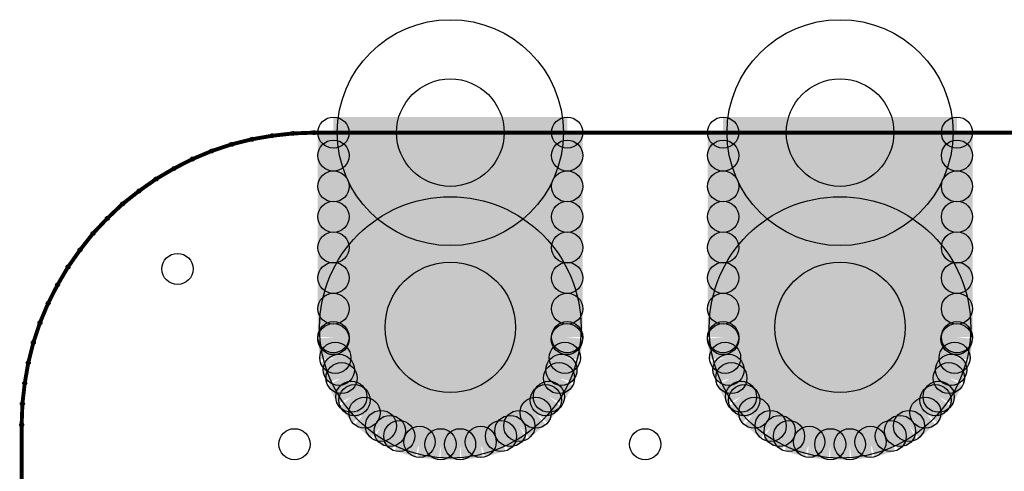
# Model space of a CAD drawing. Extents: x 0 to 23.8, y 0 to 22.7.
# Tile 11 of 14: x 2.8 to 9.2, y 19.8 to 22.7. Entities that reach past the tile are written whole.
import ezdxf

# ---------------------------------------------------------------- set-up
doc = ezdxf.new("R2010")
doc.units = 0
doc.layers.get('0').update_dxf_attribs({"linetype": 'CONTINUOUS'})
for name, color, linetype in [('XIAOESP32C3_GBO', 7, 'CONTINUOUS'), ('XIAOESP32C3_GBS', 6, 'CONTINUOUS'), ('XIAOESP32C3_TXT', 14, 'CONTINUOUS')]:
    doc.layers.add(name, color=color, linetype=linetype)

# ---------------------------------------------------------------- blocks, each defined once
blk = doc.blocks.new('ROUND_1')
blk.add_circle((0, 0), 0.0127)
blk = doc.blocks.new('ROUND_22')
blk.add_circle((0, 0), 0.8522)
blk = doc.blocks.new('ROUND_23')
blk.add_circle((0, 0), 0.7366)
blk = doc.blocks.new('ROUND_24')
blk.add_circle((0, 0), 0.1016)
blk = doc.blocks.new('ROUND_69')
blk.add_circle((0, 0), 0.3505)
blk = doc.blocks.new('ROUND_70')
blk.add_circle((0, 0), 0.4254)

msp = doc.modelspace()

# ---------------------------------------------------------------- linework, layer by layer
at = {"layer": 'XIAOESP32C3_GBO', "const_width": 0.0254}
for points in [[(4.33832, 21.95068), (4.20624, 21.91766)], [(4.4704, 21.97354), (4.33832, 21.95068)], [(4.60502, 21.98878), (4.4704, 21.97354)], [(4.74218, 21.99386), (4.60502, 21.98878)], [(21.88718, 21.99386), (4.74218, 21.99386)], [(4.0767, 21.87448), (3.9497, 21.82114)], [(4.20624, 21.91766), (4.0767, 21.87448)], [(3.9497, 21.82114), (3.83032, 21.76018)], [(3.83032, 21.76018), (3.71348, 21.6916)], [(3.71348, 21.6916), (3.60172, 21.61286)], [(3.60172, 21.61286), (3.49504, 21.52904)], [(3.49504, 21.52904), (3.39598, 21.43506)], [(3.39598, 21.43506), (3.302, 21.336)], [(3.302, 21.336), (3.21818, 21.22932)], [(3.21818, 21.22932), (3.13944, 21.11756)], [(3.13944, 21.11756), (3.07086, 21.00072)], [(3.07086, 21.00072), (3.0099, 20.88134)], [(3.0099, 20.88134), (2.95656, 20.75434)], [(2.95656, 20.75434), (2.91338, 20.6248)], [(2.91338, 20.6248), (2.88036, 20.49272)], [(2.88036, 20.49272), (2.8575, 20.36064)], [(2.8575, 20.36064), (2.84226, 20.22602)], [(2.84226, 20.22602), (2.83718, 20.08886)], [(2.83718, 20.08886), (2.83718, 6.11886)]]:
    msp.add_lwpolyline(points, dxfattribs=at)
at = {"layer": 'XIAOESP32C3_GBS'}
for points, const_width in [([(4.86918, 20.66036), (4.86918, 21.99386)], 0.2032), ([(4.86918, 21.99386), (6.39318, 21.99386)], 0.2032), ([(6.39318, 21.99386), (6.39318, 20.66036)], 0.2032), ([(7.40918, 21.99386), (8.93318, 21.99386)], 0.2032), ([(7.40918, 20.66036), (7.40918, 21.99386)], 0.2032), ([(8.93318, 21.99386), (8.93318, 20.66036)], 0.2032), ([(4.33832, 21.95068), (4.20624, 21.91766)], 0.0254), ([(4.4704, 21.97354), (4.33832, 21.95068)], 0.0254), ([(4.60502, 21.98878), (4.4704, 21.97354)], 0.0254), ([(4.74218, 21.99386), (4.60502, 21.98878)], 0.0254), ([(21.88718, 21.99386), (4.74218, 21.99386)], 0.0254), ([(4.0767, 21.87448), (3.9497, 21.82114)], 0.0254), ([(4.20624, 21.91766), (4.0767, 21.87448)], 0.0254), ([(4.86918, 21.844), (6.39318, 21.844)], 0.2032), ([(8.93318, 21.844), (7.40918, 21.844)], 0.2032), ([(3.9497, 21.82114), (3.83032, 21.76018)], 0.0254), ([(3.83032, 21.76018), (3.71348, 21.6916)], 0.0254), ([(3.71348, 21.6916), (3.60172, 21.61286)], 0.0254), ([(6.39318, 21.64334), (4.86918, 21.64334)], 0.2032), ([(7.40918, 21.64334), (8.93318, 21.64334)], 0.2032), ([(3.60172, 21.61286), (3.49504, 21.52904)], 0.0254), ([(3.49504, 21.52904), (3.39598, 21.43506)], 0.0254), ([(4.86918, 21.44522), (6.39318, 21.44522)], 0.2032), ([(8.93318, 21.44522), (7.40918, 21.44522)], 0.2032), ([(3.39598, 21.43506), (3.302, 21.336)], 0.0254), ([(3.302, 21.336), (3.21818, 21.22932)], 0.0254), ([(6.39318, 21.24456), (4.86918, 21.24456)], 0.2032), ([(7.40918, 21.24456), (8.93318, 21.24456)], 0.2032), ([(3.21818, 21.22932), (3.13944, 21.11756)], 0.0254), ([(3.13944, 21.11756), (3.07086, 21.00072)], 0.0254), ([(4.86918, 21.04644), (6.39318, 21.04644)], 0.2032), ([(8.93318, 21.04644), (7.40918, 21.04644)], 0.2032), ([(3.07086, 21.00072), (3.0099, 20.88134)], 0.0254), ([(6.39318, 20.84578), (4.86918, 20.84578)], 0.2032), ([(7.40918, 20.84578), (8.93318, 20.84578)], 0.2032), ([(3.0099, 20.88134), (2.95656, 20.75434)], 0.0254), ([(2.95656, 20.75434), (2.91338, 20.6248)], 0.0254), ([(4.88188, 20.52574), (4.86918, 20.66036)], 0.2032), ([(4.86918, 20.64766), (6.39064, 20.64766)], 0.2032), ([(6.39318, 20.66036), (6.37794, 20.52574)], 0.2032), ([(7.42188, 20.52574), (7.40918, 20.66036)], 0.2032), ([(8.93064, 20.64766), (7.40918, 20.64766)], 0.2032), ([(8.93318, 20.66036), (8.91794, 20.52574)], 0.2032), ([(2.91338, 20.6248), (2.88036, 20.49272)], 0.0254), ([(4.92252, 20.39366), (4.88188, 20.52574)], 0.2032), ([(6.37794, 20.52574), (6.33984, 20.39366)], 0.2032), ([(7.46252, 20.39366), (7.42188, 20.52574)], 0.2032), ([(8.91794, 20.52574), (8.87984, 20.39366)], 0.2032), ([(6.35508, 20.447), (4.90474, 20.447)], 0.2032), ([(7.44474, 20.447), (8.89508, 20.447)], 0.2032), ([(2.88036, 20.49272), (2.8575, 20.36064)], 0.0254), ([(4.98602, 20.27174), (4.92252, 20.39366)], 0.2032), ([(6.33984, 20.39366), (6.2738, 20.27174)], 0.2032), ([(7.52602, 20.27174), (7.46252, 20.39366)], 0.2032), ([(8.87984, 20.39366), (8.8138, 20.27174)], 0.2032), ([(2.8575, 20.36064), (2.84226, 20.22602)], 0.0254), ([(5.07238, 20.1676), (4.98602, 20.27174)], 0.2032), ([(6.25348, 20.24888), (5.00634, 20.24888)], 0.2032), ([(6.2738, 20.27174), (6.18744, 20.1676)], 0.2032), ([(7.61238, 20.1676), (7.52602, 20.27174)], 0.2032), ([(8.79348, 20.24888), (7.54634, 20.24888)], 0.2032), ([(8.8138, 20.27174), (8.72744, 20.1676)], 0.2032), ([(2.84226, 20.22602), (2.83718, 20.08886)], 0.0254), ([(5.17906, 20.08124), (5.07238, 20.1676)], 0.2032), ([(6.18744, 20.1676), (6.08076, 20.08124)], 0.2032), ([(7.71906, 20.08124), (7.61238, 20.1676)], 0.2032), ([(8.72744, 20.1676), (8.62076, 20.08124)], 0.2032), ([(5.29844, 20.0152), (5.17906, 20.08124)], 0.2032), ([(6.08076, 20.08124), (5.96138, 20.0152)], 0.2032), ([(7.83844, 20.0152), (7.71906, 20.08124)], 0.2032), ([(8.62076, 20.08124), (8.50138, 20.0152)], 0.2032), ([(2.83718, 20.08886), (2.83718, 6.11886)], 0.0254), ([(5.23748, 20.04822), (6.02234, 20.04822)], 0.2032), ([(5.43052, 19.9771), (5.29844, 20.0152)], 0.2032), ([(5.96138, 20.0152), (5.8293, 19.9771)], 0.2032), ([(7.77748, 20.04822), (8.56234, 20.04822)], 0.2032), ([(7.97052, 19.9771), (7.83844, 20.0152)], 0.2032), ([(8.50138, 20.0152), (8.3693, 19.9771)], 0.2032), ([(5.56768, 19.96186), (5.43052, 19.9771)], 0.2032), ([(5.69468, 19.96186), (5.56768, 19.96186)], 0.2032), ([(5.8293, 19.9771), (5.69468, 19.96186)], 0.2032), ([(8.10768, 19.96186), (7.97052, 19.9771)], 0.2032), ([(8.23468, 19.96186), (8.10768, 19.96186)], 0.2032), ([(8.3693, 19.9771), (8.23468, 19.96186)], 0.2032)]:
    msp.add_lwpolyline(points, dxfattribs=dict(at, const_width=const_width))

# ---------------------------------------------------------------- block references
at = {"layer": 'XIAOESP32C3_GBO'}
for p in [(4.33832, 21.95068), (4.4704, 21.97354), (4.60502, 21.98878), (4.74218, 21.99386), (4.0767, 21.87448), (4.20624, 21.91766), (3.9497, 21.82114), (3.83032, 21.76018), (3.71348, 21.6916), (3.60172, 21.61286), (3.49504, 21.52904), (3.39598, 21.43506), (3.302, 21.336), (3.21818, 21.22932), (3.13944, 21.11756), (3.07086, 21.00072), (3.0099, 20.88134), (2.95656, 20.75434), (2.91338, 20.6248), (2.88036, 20.49272), (2.8575, 20.36064), (2.84226, 20.22602), (2.83718, 20.08886)]:
    msp.add_blockref('ROUND_1', p, dxfattribs=at)
at = {"layer": 'XIAOESP32C3_GBS'}
for name, p in [('ROUND_23', (5.63118, 21.99386)), ('ROUND_23', (8.17118, 21.99386)), ('ROUND_24', (4.86918, 21.99386)), ('ROUND_24', (6.39318, 21.99386)), ('ROUND_24', (7.40918, 21.99386)), ('ROUND_24', (7.40918, 21.99386)), ('ROUND_24', (8.93318, 21.99386)), ('ROUND_1', (4.33832, 21.95068)), ('ROUND_1', (4.4704, 21.97354)), ('ROUND_1', (4.60502, 21.98878)), ('ROUND_1', (4.74218, 21.99386)), ('ROUND_1', (4.0767, 21.87448)), ('ROUND_1', (4.20624, 21.91766)), ('ROUND_24', (4.86918, 21.844)), ('ROUND_24', (6.39318, 21.844)), ('ROUND_24', (7.40918, 21.844)), ('ROUND_24', (8.93318, 21.844)), ('ROUND_1', (3.9497, 21.82114)), ('ROUND_1', (3.83032, 21.76018)), ('ROUND_1', (3.71348, 21.6916)), ('ROUND_24', (4.86918, 21.64334)), ('ROUND_24', (6.39318, 21.64334)), ('ROUND_24', (7.40918, 21.64334)), ('ROUND_24', (8.93318, 21.64334)), ('ROUND_1', (3.60172, 21.61286)), ('ROUND_22', (5.63118, 20.72386)), ('ROUND_22', (8.17118, 20.72386)), ('ROUND_1', (3.49504, 21.52904)), ('ROUND_24', (4.86918, 21.44522)), ('ROUND_24', (6.39318, 21.44522)), ('ROUND_24', (7.40918, 21.44522)), ('ROUND_24', (8.93318, 21.44522)), ('ROUND_1', (3.39598, 21.43506)), ('ROUND_1', (3.302, 21.336)), ('ROUND_24', (4.86918, 21.24456)), ('ROUND_24', (6.39318, 21.24456)), ('ROUND_24', (7.40918, 21.24456)), ('ROUND_24', (8.93318, 21.24456)), ('ROUND_1', (3.21818, 21.22932)), ('ROUND_1', (3.13944, 21.11756)), ('ROUND_24', (4.86918, 21.04644)), ('ROUND_24', (6.39318, 21.04644)), ('ROUND_24', (7.40918, 21.04644)), ('ROUND_24', (8.93318, 21.04644)), ('ROUND_1', (3.07086, 21.00072)), ('ROUND_24', (4.86918, 20.84578)), ('ROUND_24', (6.39318, 20.84578)), ('ROUND_24', (7.40918, 20.84578)), ('ROUND_24', (8.93318, 20.84578)), ('ROUND_1', (3.0099, 20.88134)), ('ROUND_1', (2.95656, 20.75434)), ('ROUND_24', (4.86918, 20.66036)), ('ROUND_24', (4.86918, 20.64766)), ('ROUND_24', (6.39064, 20.64766)), ('ROUND_24', (6.39318, 20.66036)), ('ROUND_24', (7.40918, 20.66036)), ('ROUND_24', (7.40918, 20.64766)), ('ROUND_24', (8.93064, 20.64766)), ('ROUND_24', (8.93318, 20.66036)), ('ROUND_1', (2.91338, 20.6248)), ('ROUND_24', (4.88188, 20.52574)), ('ROUND_24', (6.37794, 20.52574)), ('ROUND_24', (6.37794, 20.52574)), ('ROUND_24', (7.42188, 20.52574)), ('ROUND_24', (8.91794, 20.52574)), ('ROUND_24', (4.90474, 20.447)), ('ROUND_24', (6.35508, 20.447)), ('ROUND_24', (7.44474, 20.447)), ('ROUND_24', (8.89508, 20.447)), ('ROUND_1', (2.88036, 20.49272)), ('ROUND_24', (4.92252, 20.39366)), ('ROUND_24', (6.33984, 20.39366)), ('ROUND_24', (7.46252, 20.39366)), ('ROUND_24', (8.87984, 20.39366)), ('ROUND_1', (2.8575, 20.36064)), ('ROUND_24', (4.98602, 20.27174)), ('ROUND_24', (5.00634, 20.24888)), ('ROUND_24', (6.25348, 20.24888)), ('ROUND_24', (6.2738, 20.27174)), ('ROUND_24', (7.52602, 20.27174)), ('ROUND_24', (7.54634, 20.24888)), ('ROUND_24', (8.79348, 20.24888)), ('ROUND_24', (8.8138, 20.27174)), ('ROUND_1', (2.84226, 20.22602)), ('ROUND_24', (5.07238, 20.1676)), ('ROUND_24', (6.18744, 20.1676)), ('ROUND_24', (7.61238, 20.1676)), ('ROUND_24', (8.72744, 20.1676)), ('ROUND_24', (5.17906, 20.08124)), ('ROUND_24', (6.08076, 20.08124)), ('ROUND_24', (7.71906, 20.08124)), ('ROUND_24', (8.62076, 20.08124)), ('ROUND_1', (2.83718, 20.08886)), ('ROUND_24', (5.23748, 20.04822)), ('ROUND_24', (5.29844, 20.0152)), ('ROUND_24', (5.96138, 20.0152)), ('ROUND_24', (6.02234, 20.04822)), ('ROUND_24', (7.77748, 20.04822)), ('ROUND_24', (7.83844, 20.0152)), ('ROUND_24', (8.50138, 20.0152)), ('ROUND_24', (8.56234, 20.04822)), ('ROUND_24', (5.43052, 19.9771)), ('ROUND_24', (5.56768, 19.96186)), ('ROUND_24', (5.69468, 19.96186)), ('ROUND_24', (5.8293, 19.9771)), ('ROUND_24', (7.97052, 19.9771)), ('ROUND_24', (8.10768, 19.96186)), ('ROUND_24', (8.23468, 19.96186)), ('ROUND_24', (8.3693, 19.9771))]:
    msp.add_blockref(name, p, dxfattribs=at)
at = {"layer": 'XIAOESP32C3_TXT'}
for name, p in [('ROUND_69', (5.63118, 21.99386)), ('ROUND_69', (8.17118, 21.99386)), ('ROUND_24', (3.85318, 21.10486)), ('ROUND_70', (5.63118, 20.72386)), ('ROUND_70', (8.17118, 20.72386)), ('ROUND_24', (4.61518, 19.96186)), ('ROUND_24', (6.90118, 19.96186))]:
    msp.add_blockref(name, p, dxfattribs=at)

doc.saveas('drawing.dxf')
